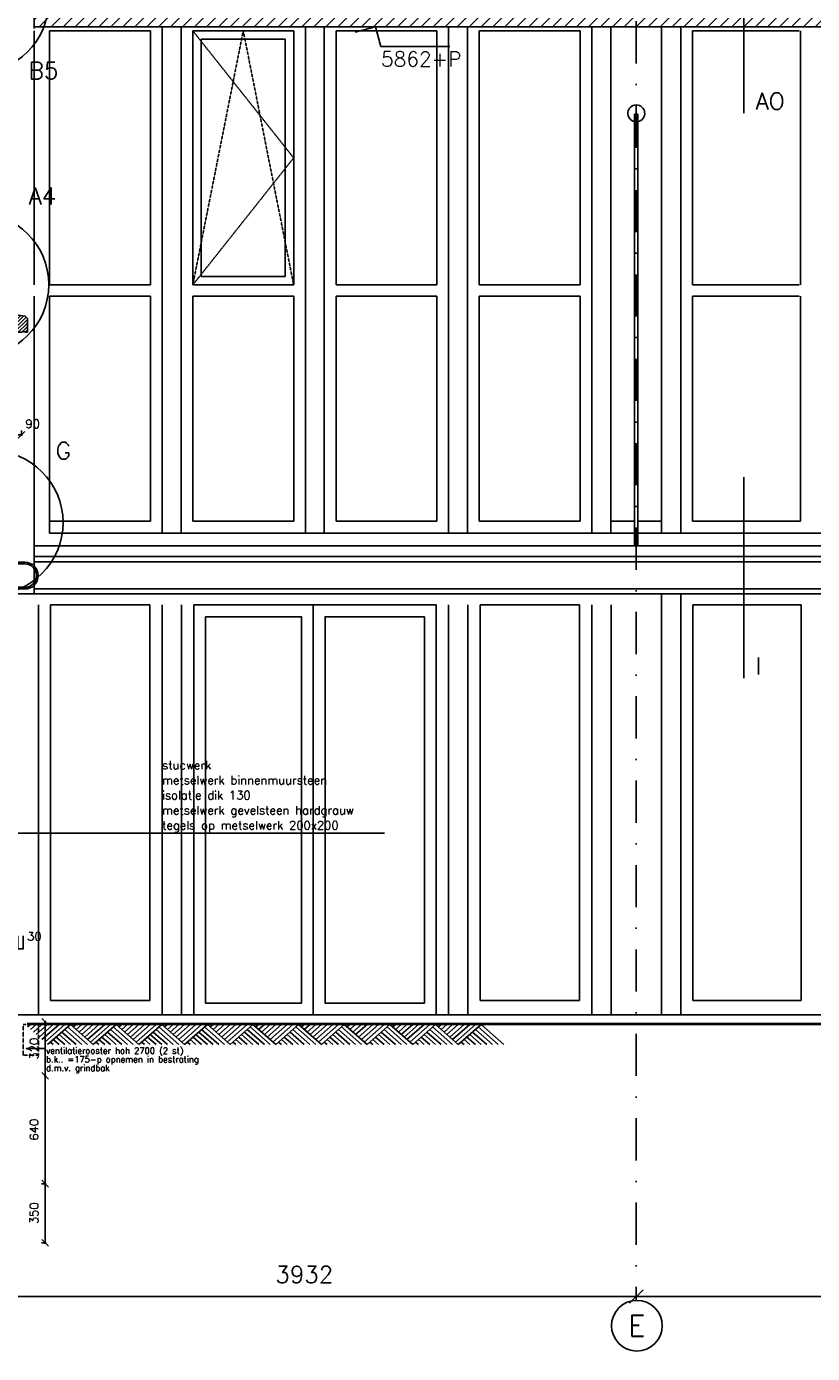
# Model space of a CAD drawing. Extents: x 0 to 297174, y -27731 to 163980.
# Tile 118 of 152: x 194041 to 198695, y 90440 to 98304. Entities that reach past the tile are written whole.
import ezdxf
from ezdxf.enums import TextEntityAlignment as Align

# ---------------------------------------------------------------- set-up
doc = ezdxf.new("R2010")
doc.units = 0
doc.header["$LTSCALE"] = 5
doc.header["$MEASUREMENT"] = 0
doc.header["$PDMODE"] = 3
doc.header["$PDSIZE"] = 0.1
for name, pattern in [('DASHDOT', [1, 0.5, -0.25, 0, -0.25]), ('DD1', [2.66667, 1.66667, -0.5, 0, -0.5]), ('HIDDEN', [0.375, 0.25, -0.125])]:
    doc.linetypes.add(name, pattern=pattern)
doc.layers.get('0').update_dxf_attribs({"linetype": 'CONTINUOUS'})
doc.layers.get('DEFPOINTS').update_dxf_attribs({"linetype": 'CONTINUOUS'})
for name, color, linetype in [('_DETAILNUMMERS', 4, 'CONTINUOUS'), ('_DETAILNUMMERSTEKST', 4, 'CONTINUOUS'), ('A--01A1_ACEER', 1, 'CONTINUOUS'), ('A--A35--_F--3-', 9, 'CONTINUOUS'), ('A--L$1-D1-ACEER', 1, 'CONTINUOUS'), ('A--L$7A3-_STRAMIEN', 3, 'CONTINUOUS'), ('A--L11D5_GRONDWERK', 5, 'CONTINUOUS'), ('A--L16--', 7, 'CONTINUOUS'), ('A--L16--_F123-', 7, 'CONTINUOUS'), ('A--L21--_F-23-', 4, 'CONTINUOUS'), ('A--L21DC1_BUITENWAND', 1, 'HIDDEN'), ('A--L28--_F--3-', 1, 'CONTINUOUS'), ('A--L31--', 2, 'CONTINUOUS'), ('A--L31A1_BUITENKOZIJN', 1, 'CONTINUOUS'), ('A--L35--', 7, 'CONTINUOUS'), ('A--L35--_F--3-', 7, 'CONTINUOUS'), ('A--M$1A-_F123-', 1, 'CONTINUOUS'), ('A--M01A1_MAATVOERING', 1, 'CONTINUOUS'), ('A--M01B1_HOOGTE_MAATV', 1, 'CONTINUOUS'), ('A--T$7A-_STRAMIEN', 2, 'CONTINUOUS'), ('A--T01A-18_TEKST', 1, 'CONTINUOUS'), ('A--T01A-25_TEKST', 2, 'CONTINUOUS'), ('A--T01B2_HOOGTE_MAATV', 2, 'CONTINUOUS'), ('A--T01B3_HOOGTE_MAATV', 3, 'CONTINUOUS'), ('AL21-D3-_BUITENWAND', 3, 'CONTINUOUS'), ('STRAMIEN', 8, 'DD1'), ('X--LR---_CP', 7, 'CONTINUOUS')]:
    doc.layers.add(name, color=color, linetype=linetype)
doc.styles.add('ALFA-0_25', font='ROMANS')
doc.styles.add('HIEMSTRA', font='romans.shx')
doc.styles.add('HOOGTEXT', font='ROMANS.shx', dxfattribs={"height": 2.5})
doc.dimstyles.new('ALFA25', dxfattribs={"dimtxt": 50, "dimasz": 2, "dimexe": 0.3, "dimexo": 0.3, "dimgap": 2, "dimtad": 1, "dimdec": 0, "dimzin": 0, "dimdsep": 46, "dimtxsty": 'HIEMSTRA', "dimblk1": 'OBLIQUE', "dimblk2": 'OBLIQUE', "dimsah": 1, "dimcen": 0.09, "dimdle": 0.3, "dimclrd": 1, "dimclre": 1, "dimclrt": 2, "dimadec": 0, "dimazin": 0, "dimtfac": 0.75, "dimtdec": 4, "dimtix": 1, "dimtmove": 2, "dimatfit": 3, "dimldrblk": 'OBLIQUE', "dimfxl": 0, "dimtvp": 625, "dimtolj": 1, "dimtzin": 0, "dimarcsym": 0})
doc.dimstyles.get("Standard").update_dxf_attribs({"dimscale": 50, "dimtxt": 2.5, "dimasz": 2, "dimexe": 0.3, "dimexo": 0.3, "dimgap": 2, "dimtad": 1, "dimdec": 0, "dimzin": 0, "dimdsep": 46, "dimtxsty": 'HIEMSTRA', "dimblk1": 'OBLIQUE', "dimblk2": 'OBLIQUE', "dimsah": 1, "dimcen": 0.09, "dimdle": 0.3, "dimclrd": 1, "dimclre": 1, "dimclrt": 2, "dimadec": 0, "dimazin": 0, "dimtfac": 1, "dimtdec": 4, "dimtix": 1, "dimtmove": 2, "dimatfit": 3, "dimldrblk": 'OBLIQUE', "dimfxl": 0, "dimtvp": 625, "dimtolj": 1, "dimtzin": 0, "dimarcsym": 0})

# ---------------------------------------------------------------- blocks, each defined once
blk = doc.blocks.new('_OBLIQUE')
at = {"color": 0, "linetype": 'ByBlock'}
blk.add_line((-0.5, -0.5), (0.5, 0.5), dxfattribs=at)
blk = doc.blocks.new('*D128')
at = {"layer": 'A--M$1A-_F123-', "color": 1, "lineweight": -2}
for p, q in [((194150.2, 92411.9), (194150.2, 92079.9)), ((194156.9, 92405.9), (194144.2, 92405.9)), ((194156.9, 92085.9), (194144.2, 92085.9))]:
    blk.add_line(p, q, dxfattribs=at)
at = {"layer": 'DEFPOINTS', "color": 0}
for p in [(194162.9, 92405.9), (194150.2, 92085.9), (194162.9, 92085.9)]:
    blk.add_point(p, dxfattribs=at)
at = {"layer": 'A--M$1A-_F123-', "color": 1, "lineweight": -2, "xscale": 40, "yscale": 40, "zscale": 40}
for p, rotation in [((194150.2, 92405.9), 90), ((194150.2, 92085.9), 270)]:
    blk.add_blockref('_OBLIQUE', p, dxfattribs=dict(at, rotation=rotation))
at = {"layer": 'A--M$1A-_F123-', "color": 2, "insert": (194085.2, 92245.9), "char_height": 50, "attachment_point": 5, "rotation": 90, "style": 'HIEMSTRA'}
blk.add_mtext('\\A1;320', dxfattribs=at)
blk = doc.blocks.new('*D129')
at = {"layer": 'A--M$1A-_F123-', "color": 1, "lineweight": -2}
blk.add_line((194150.2, 92091.9), (194150.2, 91439.9), dxfattribs=at)
at = {"layer": 'DEFPOINTS', "color": 0}
for p in [(194150.2, 92085.9), (194150.2, 91445.9), (194150.2, 91445.9)]:
    blk.add_point(p, dxfattribs=at)
at = {"layer": 'A--M$1A-_F123-', "color": 1, "lineweight": -2, "xscale": 40, "yscale": 40, "zscale": 40}
for p, rotation in [((194150.2, 92085.9), 90), ((194150.2, 91445.9), 270)]:
    blk.add_blockref('_OBLIQUE', p, dxfattribs=dict(at, rotation=rotation))
at = {"layer": 'A--M$1A-_F123-', "color": 2, "insert": (194085.2, 91765.9), "char_height": 50, "attachment_point": 5, "rotation": 90, "style": 'HIEMSTRA'}
blk.add_mtext('\\A1;640', dxfattribs=at)
blk = doc.blocks.new('*D130')
at = {"layer": 'A--M$1A-_F123-', "color": 1, "lineweight": -2}
for p, q in [((194130, 91445.9), (194156.2, 91445.9)), ((194150.2, 91451.9), (194150.2, 91089.9)), ((194130, 91095.9), (194156.2, 91095.9))]:
    blk.add_line(p, q, dxfattribs=at)
at = {"layer": 'DEFPOINTS', "color": 0}
for p in [(194124, 91445.9), (194124, 91095.9), (194150.2, 91095.9)]:
    blk.add_point(p, dxfattribs=at)
at = {"layer": 'A--M$1A-_F123-', "color": 1, "lineweight": -2, "xscale": 40, "yscale": 40, "zscale": 40}
for p, rotation in [((194150.2, 91445.9), 90), ((194150.2, 91095.9), 270)]:
    blk.add_blockref('_OBLIQUE', p, dxfattribs=dict(at, rotation=rotation))
at = {"layer": 'A--M$1A-_F123-', "color": 2, "insert": (194085.2, 91270.9), "char_height": 50, "attachment_point": 5, "rotation": 90, "style": 'HIEMSTRA'}
blk.add_mtext('\\A1;350', dxfattribs=at)
blk = doc.blocks.new('*D461')
at = {"layer": 'A--M$1A-_F123-', "color": 1, "lineweight": -2}
blk.add_line((193707.6, 90777.7), (197663.6, 90777.7), dxfattribs=at)
at = {"layer": 'DEFPOINTS', "color": 0}
for p in [(193719.6, 90777.7), (197651.6, 90777.7), (197651.6, 90777.7)]:
    blk.add_point(p, dxfattribs=at)
at = {"layer": 'A--M$1A-_F123-', "color": 1, "lineweight": -2, "xscale": 80, "yscale": 80, "zscale": 80, "rotation": 180}
blk.add_blockref('_OBLIQUE', (193719.6, 90777.7), dxfattribs=at)
at = {"layer": 'A--M$1A-_F123-', "color": 1, "lineweight": -2, "xscale": 80, "yscale": 80, "zscale": 80}
blk.add_blockref('_OBLIQUE', (197651.6, 90777.7), dxfattribs=at)
at = {"layer": 'A--M$1A-_F123-', "color": 3, "insert": (195685.6, 90907.7), "char_height": 100, "attachment_point": 5, "style": 'HIEMSTRA'}
blk.add_mtext('\\A1;3932', dxfattribs=at)
blk = doc.blocks.new('*D490')
at = {"layer": 'A--M$1A-_F123-', "color": 1, "linetype": 'Continuous', "lineweight": -2}
blk.add_line((197639.6, 90777.7), (201876.9, 90777.7), dxfattribs=at)
at = {"layer": 'DEFPOINTS', "color": 0, "linetype": 'Continuous'}
for p in [(197651.6, 90777.7), (201864.9, 90777.7), (201864.9, 90777.7)]:
    blk.add_point(p, dxfattribs=at)
at = {"layer": 'A--M$1A-_F123-', "color": 1, "linetype": 'Continuous', "lineweight": -2, "xscale": 80, "yscale": 80, "zscale": 80, "rotation": 180}
blk.add_blockref('_OBLIQUE', (197651.6, 90777.7), dxfattribs=at)
at = {"layer": 'A--M$1A-_F123-', "color": 1, "linetype": 'Continuous', "lineweight": -2, "xscale": 80, "yscale": 80, "zscale": 80}
blk.add_blockref('_OBLIQUE', (201864.9, 90777.7), dxfattribs=at)
at = {"layer": 'A--M$1A-_F123-', "color": 3, "linetype": 'Continuous', "insert": (199758.3, 90907.7), "char_height": 100, "attachment_point": 5, "style": 'HIEMSTRA'}
blk.add_mtext('\\A1;var.', dxfattribs=at)
blk = doc.blocks.new('HOOGTEP')
at = {"layer": 'A--M01A1_MAATVOERING'}
for p, q in [((0, 0), (0.62, 2.33)), ((0.62, 2.33), (8.79, 2.33)), ((-2.41, 0.65), (0, 0))]:
    blk.add_line(p, q, dxfattribs=at)
at = {"layer": 'A--M01B1_HOOGTE_MAATV'}
blk.add_line((-1.38, 0), (0.91, 0), dxfattribs=at)
at = {"layer": 'A--T01B2_HOOGTE_MAATV', "style": 'HOOGTEXT', "flags": 4}
blk.add_attdef('TEKST', (1.84, -0.67), '', height=1.5, dxfattribs=at)
at = {"layer": 'A--T01B3_HOOGTE_MAATV', "style": 'HOOGTEXT', "flags": 4}
blk.add_attdef('HOOGTE', (1.67, 3.82), '', height=1.75, dxfattribs=at)
blk = doc.blocks.new('Q010064-')
at = {"layer": 'A--L16--_F123-', "color": 1, "linetype": 'Continuous'}
for points in [[(37.5, -37.5), (75, 0)], [(75, -75), (150, 0)], [(112.5, -112.5), (225, 0)], [(150, -150), (300, 0)], [(187.5, -187.5), (375, 0)], [(225, -225), (450, 0)], [(262.5, -262.5), (525, 0)], [(300, -300), (600, 0)], [(900, -300), (600, 0)], [(600, -300), (450, -150)], [(675, -300), (487.5, -112.5)], [(750, -300), (525, -75)], [(825, -300), (562.5, -37.5)], [(375, -300), (337.5, -262.5)], [(450, -300), (375, -225)], [(525, -300), (412.5, -187.5)]]:
    blk.add_lwpolyline(points, dxfattribs=at)
at = {"layer": 'X--LR---_CP'}
blk.add_point((600, 0), dxfattribs=at)
blk.add_point((600, 0), dxfattribs=at)
blk = doc.blocks.new('*D682')
at = {"layer": 'A--M$1A-_F123-', "color": 1, "lineweight": -2, "ltscale": 10}
for p, q in [((193989.7, 92914.1), (193989.7, 92836.9)), ((194019.7, 92914.2), (194019.7, 92836.9)), ((194020, 92837.2), (193989.4, 92837.2))]:
    blk.add_line(p, q, dxfattribs=at)
at = {"layer": 'DEFPOINTS', "color": 0, "ltscale": 10}
for p in [(193989.7, 92914.4), (194019.7, 92914.5), (193989.7, 92837.2)]:
    blk.add_point(p, dxfattribs=at)
at = {"layer": 'A--M$1A-_F123-', "color": 1, "lineweight": -2, "ltscale": 10, "xscale": 2, "yscale": 2, "zscale": 2, "rotation": 180}
blk.add_blockref('_OBLIQUE', (193989.7, 92837.2), dxfattribs=at)
at = {"layer": 'A--M$1A-_F123-', "color": 1, "lineweight": -2, "ltscale": 10, "xscale": 2, "yscale": 2, "zscale": 2}
blk.add_blockref('_OBLIQUE', (194019.7, 92837.2), dxfattribs=at)
at = {"layer": 'A--M$1A-_F123-', "color": 2, "ltscale": 10, "insert": (194087.3, 92912.2), "char_height": 50, "attachment_point": 5, "style": 'HIEMSTRA'}
blk.add_mtext('\\A1;30', dxfattribs=at)
blk = doc.blocks.new('*D1095')
at = {"layer": 'A--M$1A-_F123-', "color": 1, "lineweight": -2, "ltscale": 10}
for p, q in [((194016, 95884.5), (193914, 95884.5)), ((193920, 95910), (193920, 95878.5)), ((194010, 95910), (194010, 95878.5))]:
    blk.add_line(p, q, dxfattribs=at)
at = {"layer": 'DEFPOINTS', "color": 0, "ltscale": 10}
for p in [(193920, 95916), (193920, 95884.5), (194010, 95916)]:
    blk.add_point(p, dxfattribs=at)
at = {"layer": 'A--M$1A-_F123-', "color": 1, "lineweight": -2, "ltscale": 10, "xscale": 40, "yscale": 40, "zscale": 40, "rotation": 180}
blk.add_blockref('_OBLIQUE', (193920, 95884.5), dxfattribs=at)
at = {"layer": 'A--M$1A-_F123-', "color": 1, "lineweight": -2, "ltscale": 10, "xscale": 40, "yscale": 40, "zscale": 40}
blk.add_blockref('_OBLIQUE', (194010, 95884.5), dxfattribs=at)
at = {"layer": 'A--M$1A-_F123-', "color": 2, "ltscale": 10, "insert": (194077.2, 95949.5), "char_height": 50, "attachment_point": 5, "style": 'HIEMSTRA'}
blk.add_mtext('\\A1;90', dxfattribs=at)
blk = doc.blocks.new('WATERSLAG')
at = {"layer": 'A--A35--_F--3-'}
h = blk.add_hatch(dxfattribs=at)
h.set_pattern_fill('ALFALINE', color=256, scale=15, angle=90, style=0, pattern_type=2)
h.set_pattern_definition([(135, (440.148, -931.254), (-10.6066, -10.6066), [])])
edge = h.paths.add_edge_path()
edge.add_line((-255, -97), (-255, -14.5))
edge.add_line((-255, -14.5), (-242, -0.8))
edge.add_line((-242, -0.8), (-44.9, 26.9))
edge.add_line((-44.9, 26.9), (-30, 36))
edge.add_line((-30, 36), (-30, 56.9))
edge.add_line((-30, 56.9), (0, 57))
edge.add_line((0, 57), (0, 18.3))
edge.add_line((0, 18.3), (0, -97))
edge.add_line((0, -97), (-225, -97))
edge.add_arc((-232.5, -99.3), 7.84, 16.98109, 163.01891)
edge.add_line((-240, -97), (-255, -97))
at = {"layer": 'A--L35--_F--3-', "color": 3, "linetype": 'Continuous'}
blk.add_lwpolyline([(-255, -97), (-255, -14.5), (-242, -0.8), (-44.9, 26.9), (-30, 36), (-30, 56.9), (0, 57), (0, 18.3), (0, -97), (0, -97), (-225, -97, 0.740216), (-240, -97)], format="xyb", close=True, dxfattribs=at)
at = {"layer": 'X--LR---_CP'}
blk.add_point((0, 0), dxfattribs=at)

msp = doc.modelspace()

# ---------------------------------------------------------------- hatches: boundary and pattern name
at = {"layer": 'A--01A1_ACEER'}
h = msp.add_hatch(dxfattribs=at)
h.set_pattern_fill('ANSI31', color=256, scale=400, style=0)
h.paths.add_polyline_path([(194085.6, 98490.9), (194085.6, 98302.9), (201576.9, 98302.9), (201576.9, 98490.9)])
edge = h.paths.add_edge_path(flags=16)
edge.add_line((201576.9, 98490.9), (194085.6, 98490.9))
at = {"layer": 'A--L21--_F-23-', "linetype": 'Continuous'}
h = msp.add_hatch(color=256, dxfattribs=at)
edge = h.paths.add_edge_path()
edge.add_arc((194030.8, 95049.9), 79, -90, 90, ccw=False)
edge.add_line((194030.8, 94970.9), (193969, 94970.9))
edge.add_line((193969, 94970.9), (193969, 94980.9))
edge.add_line((193969, 94980.9), (194030.8, 94980.9))
edge.add_arc((194030.8, 95049.9), 69, 270, 450)
edge.add_line((194030.8, 95118.9), (194020.8, 95118.9))
edge.add_line((194020.8, 95118.9), (193905, 95118.9))
edge.add_line((193905, 95118.9), (193905, 95248.9))
edge.add_line((193905, 95248.9), (193913, 95248.9))
edge.add_arc((193913, 95246.9), 2, 0, 90, ccw=False)
edge.add_line((193915, 95246.9), (193915, 95132.4))
edge.add_arc((193918.5, 95132.4), 3.5, 180, 270)
edge.add_line((193918.5, 95128.9), (194030.8, 95128.9))

# ---------------------------------------------------------------- linework, layer by layer
at = {"linetype": 'Continuous'}
msp.add_line((195031.3, 92445.9), (196467.4, 92445.9), dxfattribs=at)
at = {"layer": '_DETAILNUMMERS'}
for p, q in [((198288.7, 98982.5), (198288.7, 97790.7)), ((198288.7, 95634.4), (198288.7, 94442.6))]:
    msp.add_line(p, q, dxfattribs=at)
for centre in [(193745, 98456.5, 0), (193745, 96774.5, 0), (193829.4, 95363.8)]:
    msp.add_circle(centre, 427.3, dxfattribs=at)
at = {"layer": 'A--01A1_ACEER'}
msp.add_line((194085.6, 98302.9), (203479.9, 98302.9), dxfattribs=at)
at = {"layer": 'A--01A1_ACEER', "ltscale": 10}
for p, q in [((197641.6, 95227.3), (197641.6, 97785.1)), ((197641.6, 97785.1), (197661.6, 97785.1)), ((197661.6, 95227.3), (197661.6, 97785.1)), ((194177.1, 95372.2), (194774.4, 95372.2)), ((195025.3, 95372.2), (195622.6, 95372.2)), ((195873.5, 95372.2), (196470.8, 95372.2)), ((196721.7, 95372.2), (197319, 95372.2)), ((197500.3, 95372.2), (197641.6, 95372.2)), ((197661.6, 95372.2), (197800.6, 95372.2)), ((197984.2, 95372.2), (198624.8, 95372.2)), ((194177.1, 95302.2), (197641.6, 95302.2)), ((197661.6, 95302.2), (201402.9, 95302.2))]:
    msp.add_line(p, q, dxfattribs=at)
at = {"layer": 'A--01A1_ACEER', "color": 4, "ltscale": 10}
for p, q in [((194085, 95227.3), (201489.9, 95227.3)), ((194085, 94942.9), (201489.9, 94942.9))]:
    msp.add_line(p, q, dxfattribs=at)
at = {"layer": 'A--01A1_ACEER', "linetype": 'Continuous'}
for p, q in [((194085, 94942.9), (193695.9, 94942.9)), ((193834.2, 92445.9), (194089, 92445.9))]:
    msp.add_line(p, q, dxfattribs=at)
at = {"layer": 'A--01A1_ACEER', "color": 2, "ltscale": 10}
for points in [[(194085, 95162.3), (201489.9, 95162.3), (201489.9, 95227.3), (194085, 95227.3)], [(194085, 94971.6), (201489.9, 94971.6), (201489.9, 95130.7), (194085, 95130.7)]]:
    msp.add_lwpolyline(points, close=True, dxfattribs=at)
at = {"layer": 'A--01A1_ACEER', "ltscale": 10}
for points in [[(194085, 95130.7), (201489.9, 95130.7), (201489.9, 95162.3), (194085, 95162.3)], [(194085, 94942.9), (201489.9, 94942.9), (201489.9, 94971.6), (194085, 94971.6)]]:
    msp.add_lwpolyline(points, close=True, dxfattribs=at)
at = {"layer": 'A--01A1_ACEER', "color": 2, "ltscale": 10}
msp.add_arc((197651.6, 97790), 50, 281.53696, 258.46304, dxfattribs=at)
at = {"layer": 'A--L$1-D1-ACEER'}
msp.add_line((194148.9, 92246.4), (194041.7, 92246.4), dxfattribs=at)
msp.add_lwpolyline([(194059.4, 92241.4), (194039.4, 92246.4), (194039.4, 92246.4), (194059.4, 92251.4)], close=True, dxfattribs=at)
at = {"layer": 'A--L$7A3-_STRAMIEN', "linetype": 'Continuous', "extrusion": (0, 0, -1)}
msp.add_ellipse((197655.1, 90604.3), major_axis=(-106.1, 106.1), ratio=1, dxfattribs=at)
at = {"layer": 'A--L11D5_GRONDWERK'}
for p, q in [((194043.7, 92395.9), (203561, 92395.9)), ((194043.7, 92392.9), (203561, 92392.9)), ((194043.7, 92389.9), (203561, 92389.9))]:
    msp.add_line(p, q, dxfattribs=at)
at = {"layer": 'A--L21DC1_BUITENWAND'}
msp.add_lwpolyline([(194019.7, 92207.9), (194110.4, 92207.9), (194110.4, 92389.9), (194019.7, 92389.9)], close=True, dxfattribs=at)
at = {"layer": 'A--L28--_F--3-', "color": 4, "linetype": 'Continuous', "elevation": 0}
msp.add_lwpolyline([(194030.8, 95128.9), (194030.8, 95128.9, -1), (194030.8, 94970.9), (193969, 94970.9), (193969, 94980.9), (194030.8, 94980.9, 1), (194030.8, 95118.9), (194020.8, 95118.9), (193905, 95118.9), (193905, 95248.9), (193913, 95248.9, -0.414214), (193915, 95246.9), (193915, 95132.4, 0.414214), (193918.5, 95128.9)], format="xyb", close=True, dxfattribs=at)
at = {"layer": 'A--L31--'}
for p, q in [((194844, 98302.9), (194844, 95302.2)), ((194955.7, 98302.9), (194955.7, 95302.2)), ((195692.2, 98302.9), (195692.2, 95302.2)), ((195803.9, 98302.9), (195803.9, 95302.2)), ((196540.4, 98302.9), (196540.4, 95302.2)), ((196652.1, 98302.9), (196652.1, 95302.2)), ((197388.5, 98302.9), (197388.5, 95302.2)), ((197500.3, 98302.9), (197500.3, 95302.2)), ((197800.6, 98302.9), (197800.6, 95302.2)), ((197914.6, 98302.9), (197914.6, 95302.2)), ((197800.6, 94942.9), (197800.6, 92445.9)), ((197914.6, 94942.9), (197914.6, 92445.9)), ((194110.4, 92445.9), (194110.4, 94875.9)), ((194844.4, 92445.9), (194844.4, 94875.9)), ((194958.4, 92445.9), (194958.4, 94875.9)), ((196540.4, 92445.9), (196540.4, 94875.9)), ((196654.4, 92445.9), (196654.4, 94875.9)), ((197388.5, 94875.9), (197388.5, 92445.9)), ((197502.5, 94875.9), (197502.5, 92445.9))]:
    msp.add_line(p, q, dxfattribs=at)
at = {"layer": 'A--L31--', "color": 1, "linetype": 'HIDDEN'}
for points in [[(195025.3, 98278.9), (195622.6, 97525.9), (195025.3, 96772.9)], [(195622.6, 96772.9), (195324, 98278.9), (195025.3, 96772.9)]]:
    msp.add_lwpolyline(points, dxfattribs=at)
at = {"layer": 'A--L31A1_BUITENKOZIJN'}
for p, q in [((194085, 99156.9), (194085, 98291.9)), ((194085, 98278.9), (194085, 96772.9)), ((194177.1, 98278.9), (194177.1, 96772.9)), ((194774.4, 98278.9), (194177.1, 98278.9)), ((194774.4, 98278.9), (194774.4, 96772.9)), ((195025.3, 98278.9), (195025.3, 96772.9)), ((195025.3, 98278.9), (195622.6, 98278.9)), ((195622.6, 98278.9), (195622.6, 96772.9)), ((195873.5, 98278.9), (195873.5, 96772.9)), ((196470.8, 98278.9), (195873.5, 98278.9)), ((196470.8, 98278.9), (196470.8, 96772.9)), ((196721.7, 98278.9), (196721.7, 96772.9)), ((196721.7, 98278.9), (197319, 98278.9)), ((197319, 98278.9), (197319, 96772.9)), ((197984.2, 98278.9), (197984.2, 96772.9)), ((198617.1, 98278.9), (197984.2, 98278.9)), ((198624.8, 98278.9), (198624.8, 96772.9)), ((194774.4, 96772.9), (194177.1, 96772.9)), ((195025.3, 96772.9), (195622.6, 96772.9)), ((196470.8, 96772.9), (195873.5, 96772.9)), ((196721.7, 96772.9), (197319, 96772.9)), ((198617.1, 96772.9), (197984.2, 96772.9)), ((194085, 96705.9), (194085, 95065.9)), ((194177.1, 96705.9), (194177.1, 95302.2)), ((194774.4, 96705.9), (194177.1, 96705.9)), ((194774.4, 96705.9), (194774.4, 95372.2)), ((195025.3, 96705.9), (195025.3, 95372.2)), ((195025.3, 96705.9), (195622.6, 96705.9)), ((195622.6, 96705.9), (195622.6, 95372.2)), ((195873.5, 96705.9), (195873.5, 95372.2)), ((196470.8, 96705.9), (195873.5, 96705.9)), ((196470.8, 96705.9), (196470.8, 95372.2)), ((196721.7, 96705.9), (196721.7, 95372.2)), ((196721.7, 96705.9), (197319, 96705.9)), ((197319, 96705.9), (197319, 95372.2)), ((197984.2, 96705.9), (197984.2, 95372.2)), ((198617.1, 96705.9), (197984.2, 96705.9)), ((198624.8, 96705.9), (198624.8, 95372.2)), ((198688.9, 94970.9), (197929.3, 94970.9)), ((194183.3, 92530.9), (194183.3, 94875.9)), ((194771.4, 94875.9), (194183.3, 94875.9)), ((194771.4, 92530.9), (194771.4, 94875.9)), ((195031.3, 92445.9), (195031.3, 94875.9)), ((196467.4, 94875.9), (195031.3, 94875.9)), ((196467.4, 92445.9), (196467.4, 94875.9)), ((197315.6, 94875.9), (196727.3, 94875.9)), ((196727.3, 92530.9), (196727.3, 94875.9)), ((197315.6, 94875.9), (197315.6, 92530.9)), ((197987.6, 94875.9), (197987.6, 92530.9)), ((198628.2, 94875.9), (197987.6, 94875.9)), ((198628.2, 94875.9), (198628.2, 92530.9)), ((194183.3, 92530.9), (194771.4, 92530.9)), ((196727.3, 92530.9), (197315.6, 92530.9)), ((197987.6, 92530.9), (198628.2, 92530.9)), ((193545, 92445.9), (201402.6, 92445.9))]:
    msp.add_line(p, q, dxfattribs=at)
at = {"layer": 'A--L31A1_BUITENKOZIJN', "elevation": 0.1}
msp.add_lwpolyline([(195572.6, 96822.9), (195572.6, 98228.9), (195075.3, 98228.9), (195075.3, 96822.9)], close=True, dxfattribs=at)
at = {"layer": 'A--L31A1_BUITENKOZIJN'}
for points in [[(195031.3, 94875.9), (195738.9, 94875.9), (195738.9, 92445.9), (195031.3, 92445.9)], [(196467.4, 94875.9), (195738.9, 94875.9), (195738.9, 92445.9), (196467.4, 92445.9)], [(195101.3, 94805.9), (195668.9, 94805.9), (195668.9, 92515.9), (195101.3, 92515.9)], [(196397.4, 94805.9), (195808.9, 94805.9), (195808.9, 92515.9), (196397.4, 92515.9)]]:
    msp.add_lwpolyline(points, close=True, dxfattribs=at)
at = {"layer": 'A--T01A-25_TEKST'}
msp.add_line((196160.8, 93524.4), (193708.6, 93524.4), dxfattribs=at)
at = {"layer": 'AL21-D3-_BUITENWAND', "color": 5}
msp.add_lwpolyline([(194085.6, 98490.9), (194085.6, 98302.9), (201576.9, 98302.9), (201576.9, 98490.9)], close=True, dxfattribs=at)
at = {"layer": 'STRAMIEN', "linetype": 'DASHDOT', "ltscale": 100}
msp.add_line((197651.6, 99835.9), (197651.6, 90754.3), dxfattribs=at)
at = {"layer": 'STRAMIEN', "color": 5, "linetype": 'Continuous', "ltscale": 100}
msp.add_line((201576.9, 98302.9), (194085.6, 98302.9), dxfattribs=at)

# ---------------------------------------------------------------- block references
ref = msp.add_blockref('HOOGTEP', (196107.4, 98302.9), dxfattribs=dict(xscale=-50, yscale=50, zscale=50, rotation=180))
ref.add_attrib('HOOGTE', '5862+P', (196140.2, 98067.9), dxfattribs={"layer": 'A--T01B3_HOOGTE_MAATV', "height": 87.5, "style": 'HOOGTEXT', "flags": 4})
at = {"layer": 'A--L16--', "xscale": 0.4504033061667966, "yscale": 0.4}
for p in [(194030.3, 92389.9), (194300.6, 92389.9), (194570.8, 92389.9), (194841.1, 92389.9), (195111.3, 92389.9), (195381.5, 92389.9), (195651.8, 92389.9), (195922, 92389.9), (196192.3, 92389.9), (196462.5, 92389.9)]:
    msp.add_blockref('Q010064-', p, dxfattribs=at)
at = {"layer": 'A--L35--', "xscale": -1}
msp.add_blockref('WATERSLAG', (193791, 96588.9), dxfattribs=at)

# ---------------------------------------------------------------- texts
at = {"layer": '_DETAILNUMMERSTEKST', "style": 'HIEMSTRA'}
for s, p in [('B5', (194053.5, 97993.2, 0)), ('AO', (198359.2, 97812.2)), ('A4', (194053.5, 97250.4, 0)), ('G', (194213.6, 95740.3)), ('I', (198359.2, 94464.1))]:
    msp.add_text(s, height=100, dxfattribs=at).set_placement(p)
at = {"layer": 'A--T$7A-_STRAMIEN', "style": 'ALFA-0_25'}
msp.add_text('E', height=125, dxfattribs=at).set_placement((197655.1, 90604.3), align=Align.MIDDLE_CENTER)
at = {"layer": 'A--T01A-18_TEKST', "style": 'HIEMSTRA'}
for s, p in [('ventilatierooster hoh 2700 (2 st)', (194156.3, 92216.3)), ('b.k.. =175-p opnemen in bestrating ', (194156.3, 92165)), ('d.m.v. grindbak', (194156.3, 92113.7))]:
    msp.add_text(s, height=36, dxfattribs=at).set_placement(p)
at = {"layer": 'A--T01A-25_TEKST', "style": 'HIEMSTRA'}
for s, p in [('stucwerk', (194843.1, 93901.9)), ('metselwerk binnenmuursteen', (194843.1, 93812.7)), ('isolatie dik 130', (194843.1, 93723.5)), ('metselwerk gevelsteen hardgrauw', (194843.1, 93634.3)), ('tegels op metselwerk 200x200', (194843.1, 93545))]:
    msp.add_text(s, height=50, dxfattribs=at).set_placement(p)

# ---------------------------------------------------------------- dimensions: what is measured, and where the dimension line sits
at = {"layer": 'A--M$1A-_F123-'}
dim = msp.add_linear_dim(base=(193920, 95884.5), p1=(194010, 95916), p2=(193920, 95916), dimstyle='Standard', override={"dimscale": 20}, dxfattribs=at)
dim.commit()
dim.dimension.update_dxf_attribs({"geometry": '*D1095', "text_midpoint": (194077.2, 95949.5), "dimtype": 160})
dim = msp.add_linear_dim(base=(193989.7, 92837.2), p1=(194019.7, 92914.5), p2=(193989.7, 92914.4), dimstyle='ALFA25', dxfattribs=at)
dim.commit()
dim.dimension.update_dxf_attribs({"geometry": '*D682', "text_midpoint": (194087.3, 92912.2), "dimtype": 160})
for base, p1, p2, picture, middle in [((194150.2, 92085.9), (194162.9, 92405.9), (194162.9, 92085.9), '*D128', (194085.2, 92245.9)), ((194150.2, 91445.9), (194150.2, 92085.9), (194150.2, 91445.9), '*D129', (194085.2, 91765.9)), ((194150.2, 91095.9), (194124, 91445.9), (194124, 91095.9), '*D130', (194085.2, 91270.9))]:
    dim = msp.add_linear_dim(base=base, p1=p1, p2=p2, angle=90, dimstyle='Standard', override={"dimscale": 20}, dxfattribs=at)
    dim.commit()
    dim.dimension.update_dxf_attribs({"geometry": picture, "text_midpoint": middle})
dim = msp.add_linear_dim(base=(197651.6, 90777.7), p1=(193719.6, 90777.7), p2=(197651.6, 90777.7), dimstyle='Standard', override={"dimscale": 40, "dimclrt": 3}, dxfattribs=at)
dim.commit()
dim.dimension.update_dxf_attribs({"geometry": '*D461', "text_midpoint": (195685.6, 90907.7)})
at = {"layer": 'A--M$1A-_F123-', "linetype": 'Continuous'}
dim = msp.add_linear_dim(base=(201864.9, 90777.7), p1=(197651.6, 90777.7), p2=(201864.9, 90777.7), text='var.', dimstyle='Standard', override={"dimscale": 40, "dimclrt": 3}, dxfattribs=at)
dim.commit()
dim.dimension.update_dxf_attribs({"geometry": '*D490', "text_midpoint": (199758.3, 90907.7)})

doc.saveas('drawing.dxf')
